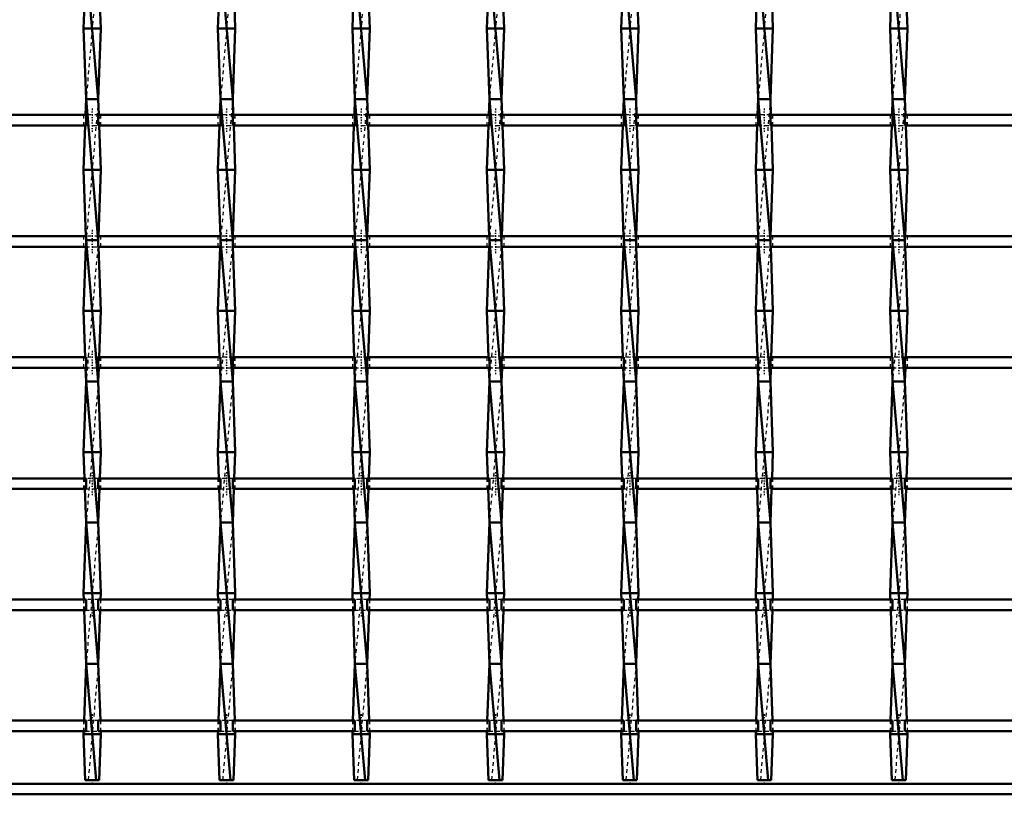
# Model space of a CAD drawing. Header units: millimetres. Extents: x -746 to 532, y -500 to 878.
# Tile 7 of 16: x -173 to 106, y -500 to -280. Entities that reach past the tile are written whole.
import ezdxf

# ---------------------------------------------------------------- set-up
doc = ezdxf.new("R2010")
doc.units = ezdxf.units.MM
doc.linetypes.add('Center', pattern=[1.5, 0.45, -0.5, 0.05, -0.5])
doc.linetypes.add('Dashed', pattern=[2, 1, -1])
for name, color, linetype, lineweight in [('2d ConnectionPoints', 7, 'Continuous', 50), ('AM_0', 7, 'Continuous', 50), ('AM_7', 7, 'Center', 25), ('AM_9', 6, 'Dashed', 25)]:
    doc.layers.add(name, color=color, linetype=linetype, lineweight=lineweight)

# ---------------------------------------------------------------- blocks, each defined once
blk = doc.blocks.new('2_znjogs71mm8ibm2pvba9pefrq________0_in_LSSP3303438311800100035010_4')
at = {"layer": 'AM_0'}
for p, q in [((400, -497), (-400, -497)), ((400, -500), (-400, -500))]:
    blk.add_line(p, q, dxfattribs=at)
blk = doc.blocks.new('9_ymap6976gwh3fvr86f51e23km________0_in_LSSP3303438311800100035010_4')
at = {"layer": 'AM_0'}
for p, q in [((-154.13, -263), (-150.67, -303)), ((-154.6, -276.14), (-154.85, -283)), ((-150.2, -276.14), (-149.95, -283)), ((-154.85, -283), (-154.13, -303)), ((-149.95, -283), (-154.85, -283)), ((-149.95, -283), (-150.67, -303)), ((-154.13, -303), (-154.29, -307.47)), ((-154.13, -303), (-150.67, -343)), ((-150.67, -303), (-154.13, -303)), ((-150.67, -303), (-150.51, -307.47)), ((-154.4, -310.47), (-154.85, -323)), ((-150.4, -310.47), (-149.95, -323)), ((-149.95, -323), (-154.85, -323)), ((-154.85, -323), (-154.18, -341.8)), ((-149.95, -323), (-150.62, -341.8)), ((-154.13, -343), (-150.67, -383)), ((-150.67, -343), (-154.13, -343)), ((-154.2, -344.8), (-154.85, -363)), ((-150.6, -344.8), (-149.95, -363)), ((-149.95, -363), (-154.85, -363)), ((-154.85, -363), (-154.38, -376.13)), ((-149.95, -363), (-150.42, -376.13)), ((-154.27, -379.13), (-154.13, -383)), ((-150.53, -379.13), (-150.67, -383)), ((-154.13, -383), (-154.85, -403)), ((-154.13, -383), (-150.67, -423)), ((-150.67, -383), (-154.13, -383)), ((-150.67, -383), (-149.95, -403)), ((-149.95, -403), (-154.85, -403)), ((-154.85, -403), (-154.58, -410.46)), ((-149.95, -403), (-150.22, -410.46)), ((-154.47, -413.46), (-154.13, -423)), ((-150.33, -413.46), (-150.67, -423)), ((-154.13, -423), (-154.85, -443)), ((-154.13, -423), (-150.67, -463)), ((-150.67, -423), (-154.13, -423)), ((-150.67, -423), (-149.95, -443)), ((-149.95, -443), (-154.85, -443)), ((-154.85, -443), (-154.79, -444.79)), ((-149.95, -443), (-150.01, -444.79)), ((-154.68, -447.79), (-154.13, -463)), ((-150.12, -447.79), (-150.67, -463)), ((-154.13, -463), (-154.71, -479.12)), ((-154.13, -463), (-151.27, -496)), ((-150.67, -463), (-154.13, -463)), ((-150.67, -463), (-150.09, -479.12)), ((-154.82, -482.12), (-154.85, -483)), ((-149.98, -482.12), (-149.95, -483)), ((-149.95, -483), (-154.85, -483)), ((-154.85, -483), (-154.38, -496)), ((-149.95, -483), (-150.42, -496)), ((-154.38, -496), (-150.42, -496))]:
    blk.add_line(p, q, dxfattribs=at)
at = {"layer": 'AM_9'}
for p, q in [((-150.67, -263), (-154.13, -303)), ((-150.67, -303), (-154.13, -343)), ((-154.29, -307.47), (-154.4, -310.47)), ((-150.51, -307.47), (-150.4, -310.47)), ((-154.13, -343), (-154.2, -344.8)), ((-154.18, -341.8), (-154.13, -343)), ((-150.67, -343), (-154.13, -383)), ((-150.62, -341.8), (-150.67, -343)), ((-150.67, -343), (-150.6, -344.8)), ((-154.38, -376.13), (-154.27, -379.13)), ((-150.42, -376.13), (-150.53, -379.13)), ((-150.67, -383), (-154.13, -423)), ((-154.58, -410.46), (-154.47, -413.46)), ((-150.22, -410.46), (-150.33, -413.46)), ((-150.67, -423), (-154.13, -463)), ((-154.79, -444.79), (-154.68, -447.79)), ((-150.01, -444.79), (-150.12, -447.79)), ((-150.67, -463), (-153.53, -496)), ((-154.71, -479.12), (-154.82, -482.12)), ((-150.09, -479.12), (-149.98, -482.12))]:
    blk.add_line(p, q, dxfattribs=at)
blk = doc.blocks.new('10_mkvbuqxfqb3cpzr06s8s060xe________0_in_LSSP3303438311800100035010_4')
at = {"layer": 'AM_0'}
for p, q in [((-116.03, -263), (-112.57, -303)), ((-116.5, -276.14), (-116.75, -283)), ((-112.1, -276.14), (-111.85, -283)), ((-116.75, -283), (-116.03, -303)), ((-111.85, -283), (-116.75, -283)), ((-111.85, -283), (-112.57, -303)), ((-116.03, -303), (-116.19, -307.47)), ((-116.03, -303), (-112.57, -343)), ((-112.57, -303), (-116.03, -303)), ((-112.57, -303), (-112.41, -307.47)), ((-116.3, -310.47), (-116.75, -323)), ((-112.3, -310.47), (-111.85, -323)), ((-116.75, -323), (-116.08, -341.8)), ((-111.85, -323), (-116.75, -323)), ((-111.85, -323), (-112.52, -341.8)), ((-116.03, -343), (-112.57, -383)), ((-112.57, -343), (-116.03, -343)), ((-116.1, -344.8), (-116.75, -363)), ((-112.5, -344.8), (-111.85, -363)), ((-111.85, -363), (-116.75, -363)), ((-116.75, -363), (-116.28, -376.13)), ((-111.85, -363), (-112.32, -376.13)), ((-116.17, -379.13), (-116.03, -383)), ((-112.43, -379.13), (-112.57, -383)), ((-116.03, -383), (-116.75, -403)), ((-116.03, -383), (-112.57, -423)), ((-112.57, -383), (-116.03, -383)), ((-112.57, -383), (-111.85, -403)), ((-116.75, -403), (-116.48, -410.46)), ((-111.85, -403), (-116.75, -403)), ((-111.85, -403), (-112.12, -410.46)), ((-116.37, -413.46), (-116.03, -423)), ((-112.23, -413.46), (-112.57, -423)), ((-116.03, -423), (-116.75, -443)), ((-116.03, -423), (-112.57, -463)), ((-112.57, -423), (-116.03, -423)), ((-112.57, -423), (-111.85, -443)), ((-111.85, -443), (-116.75, -443)), ((-116.75, -443), (-116.69, -444.79)), ((-111.85, -443), (-111.91, -444.79)), ((-116.58, -447.79), (-116.03, -463)), ((-112.02, -447.79), (-112.57, -463)), ((-116.03, -463), (-116.61, -479.12)), ((-116.03, -463), (-113.17, -496)), ((-112.57, -463), (-116.03, -463)), ((-112.57, -463), (-111.99, -479.12)), ((-116.72, -482.12), (-116.75, -483)), ((-111.88, -482.12), (-111.85, -483)), ((-116.75, -483), (-116.28, -496)), ((-111.85, -483), (-116.75, -483)), ((-111.85, -483), (-112.32, -496)), ((-116.28, -496), (-112.32, -496))]:
    blk.add_line(p, q, dxfattribs=at)
at = {"layer": 'AM_9'}
for p, q in [((-112.57, -263), (-116.03, -303)), ((-112.57, -303), (-116.03, -343)), ((-116.19, -307.47), (-116.3, -310.47)), ((-112.41, -307.47), (-112.3, -310.47)), ((-116.03, -343), (-116.1, -344.8)), ((-116.08, -341.8), (-116.03, -343)), ((-112.57, -343), (-116.03, -383)), ((-112.52, -341.8), (-112.57, -343)), ((-112.57, -343), (-112.5, -344.8)), ((-116.28, -376.13), (-116.17, -379.13)), ((-112.32, -376.13), (-112.43, -379.13)), ((-112.57, -383), (-116.03, -423)), ((-116.48, -410.46), (-116.37, -413.46)), ((-112.12, -410.46), (-112.23, -413.46)), ((-112.57, -423), (-116.03, -463)), ((-116.69, -444.79), (-116.58, -447.79)), ((-111.91, -444.79), (-112.02, -447.79)), ((-112.57, -463), (-115.43, -496)), ((-116.61, -479.12), (-116.72, -482.12)), ((-111.99, -479.12), (-111.88, -482.12))]:
    blk.add_line(p, q, dxfattribs=at)
blk = doc.blocks.new('11_hk5pqmc7ex2ekgfjhvo41c4zb________0_in_LSSP3303438311800100035010_4')
at = {"layer": 'AM_0'}
for p, q in [((-77.93, -263), (-74.47, -303)), ((-78.4, -276.14), (-78.65, -283)), ((-74, -276.14), (-73.75, -283)), ((-78.65, -283), (-77.93, -303)), ((-73.75, -283), (-78.65, -283)), ((-73.75, -283), (-74.47, -303)), ((-77.93, -303), (-78.09, -307.47)), ((-74.47, -303), (-77.93, -303)), ((-77.93, -303), (-74.47, -343)), ((-74.47, -303), (-74.31, -307.47)), ((-78.2, -310.47), (-78.65, -323)), ((-74.2, -310.47), (-73.75, -323)), ((-78.65, -323), (-77.98, -341.8)), ((-73.75, -323), (-78.65, -323)), ((-73.75, -323), (-74.42, -341.8)), ((-77.93, -343), (-74.47, -383)), ((-74.47, -343), (-77.93, -343)), ((-78, -344.8), (-78.65, -363)), ((-74.4, -344.8), (-73.75, -363)), ((-73.75, -363), (-78.65, -363)), ((-78.65, -363), (-78.18, -376.13)), ((-73.75, -363), (-74.22, -376.13)), ((-78.07, -379.13), (-77.93, -383)), ((-74.33, -379.13), (-74.47, -383)), ((-77.93, -383), (-78.65, -403)), ((-77.93, -383), (-74.47, -423)), ((-74.47, -383), (-77.93, -383)), ((-74.47, -383), (-73.75, -403)), ((-73.75, -403), (-78.65, -403)), ((-78.65, -403), (-78.38, -410.46)), ((-73.75, -403), (-74.02, -410.46)), ((-78.27, -413.46), (-77.93, -423)), ((-74.13, -413.46), (-74.47, -423)), ((-77.93, -423), (-78.65, -443)), ((-77.93, -423), (-74.47, -463)), ((-74.47, -423), (-77.93, -423)), ((-74.47, -423), (-73.75, -443)), ((-73.75, -443), (-78.65, -443)), ((-78.65, -443), (-78.59, -444.79)), ((-73.75, -443), (-73.81, -444.79)), ((-78.48, -447.79), (-77.93, -463)), ((-73.92, -447.79), (-74.47, -463)), ((-77.93, -463), (-78.51, -479.12)), ((-77.93, -463), (-75.07, -496)), ((-74.47, -463), (-77.93, -463)), ((-74.47, -463), (-73.89, -479.12)), ((-78.62, -482.12), (-78.65, -483)), ((-73.78, -482.12), (-73.75, -483)), ((-78.65, -483), (-78.18, -496)), ((-73.75, -483), (-78.65, -483)), ((-73.75, -483), (-74.22, -496)), ((-78.18, -496), (-74.22, -496))]:
    blk.add_line(p, q, dxfattribs=at)
at = {"layer": 'AM_9'}
for p, q in [((-74.47, -263), (-77.93, -303)), ((-74.47, -303), (-77.93, -343)), ((-78.09, -307.47), (-78.2, -310.47)), ((-74.31, -307.47), (-74.2, -310.47)), ((-77.93, -343), (-78, -344.8)), ((-77.98, -341.8), (-77.93, -343)), ((-74.47, -343), (-77.93, -383)), ((-74.42, -341.8), (-74.47, -343)), ((-74.47, -343), (-74.4, -344.8)), ((-78.18, -376.13), (-78.07, -379.13)), ((-74.22, -376.13), (-74.33, -379.13)), ((-74.47, -383), (-77.93, -423)), ((-78.38, -410.46), (-78.27, -413.46)), ((-74.02, -410.46), (-74.13, -413.46)), ((-74.47, -423), (-77.93, -463)), ((-78.59, -444.79), (-78.48, -447.79)), ((-73.81, -444.79), (-73.92, -447.79)), ((-74.47, -463), (-77.33, -496)), ((-78.51, -479.12), (-78.62, -482.12)), ((-73.89, -479.12), (-73.78, -482.12))]:
    blk.add_line(p, q, dxfattribs=at)
blk = doc.blocks.new('12_fup3mbxzf80xjfz2f8odm0iqb________0_in_LSSP3303438311800100035010_4')
at = {"layer": 'AM_0'}
for p, q in [((-39.83, -263), (-36.37, -303)), ((-40.3, -276.14), (-40.55, -283)), ((-35.9, -276.14), (-35.65, -283)), ((-40.55, -283), (-39.83, -303)), ((-35.65, -283), (-40.55, -283)), ((-35.65, -283), (-36.37, -303)), ((-39.83, -303), (-39.99, -307.47)), ((-39.83, -303), (-36.37, -343)), ((-36.37, -303), (-39.83, -303)), ((-36.37, -303), (-36.21, -307.47)), ((-40.1, -310.47), (-40.55, -323)), ((-36.1, -310.47), (-35.65, -323)), ((-35.65, -323), (-40.55, -323)), ((-40.55, -323), (-39.88, -341.8)), ((-35.65, -323), (-36.32, -341.8)), ((-39.83, -343), (-36.37, -383)), ((-36.37, -343), (-39.83, -343)), ((-39.9, -344.8), (-40.55, -363)), ((-36.3, -344.8), (-35.65, -363)), ((-35.65, -363), (-40.55, -363)), ((-40.55, -363), (-40.08, -376.13)), ((-35.65, -363), (-36.12, -376.13)), ((-39.97, -379.13), (-39.83, -383)), ((-36.23, -379.13), (-36.37, -383)), ((-39.83, -383), (-40.55, -403)), ((-39.83, -383), (-36.37, -423)), ((-36.37, -383), (-39.83, -383)), ((-36.37, -383), (-35.65, -403)), ((-35.65, -403), (-40.55, -403)), ((-40.55, -403), (-40.28, -410.46)), ((-35.65, -403), (-35.92, -410.46)), ((-40.17, -413.46), (-39.83, -423)), ((-36.03, -413.46), (-36.37, -423)), ((-39.83, -423), (-40.55, -443)), ((-39.83, -423), (-36.37, -463)), ((-36.37, -423), (-39.83, -423)), ((-36.37, -423), (-35.65, -443)), ((-40.55, -443), (-40.49, -444.79)), ((-35.65, -443), (-40.55, -443)), ((-35.65, -443), (-35.71, -444.79)), ((-40.38, -447.79), (-39.83, -463)), ((-35.82, -447.79), (-36.37, -463)), ((-39.83, -463), (-40.41, -479.12)), ((-39.83, -463), (-36.97, -496)), ((-36.37, -463), (-39.83, -463)), ((-36.37, -463), (-35.79, -479.12)), ((-40.52, -482.12), (-40.55, -483)), ((-35.68, -482.12), (-35.65, -483)), ((-40.55, -483), (-40.08, -496)), ((-35.65, -483), (-40.55, -483)), ((-35.65, -483), (-36.12, -496)), ((-40.08, -496), (-36.12, -496))]:
    blk.add_line(p, q, dxfattribs=at)
at = {"layer": 'AM_9'}
for p, q in [((-36.37, -263), (-39.83, -303)), ((-36.37, -303), (-39.83, -343)), ((-39.99, -307.47), (-40.1, -310.47)), ((-36.21, -307.47), (-36.1, -310.47)), ((-39.83, -343), (-39.9, -344.8)), ((-39.88, -341.8), (-39.83, -343)), ((-36.37, -343), (-39.83, -383)), ((-36.32, -341.8), (-36.37, -343)), ((-36.37, -343), (-36.3, -344.8)), ((-40.08, -376.13), (-39.97, -379.13)), ((-36.12, -376.13), (-36.23, -379.13)), ((-36.37, -383), (-39.83, -423)), ((-40.28, -410.46), (-40.17, -413.46)), ((-35.92, -410.46), (-36.03, -413.46)), ((-36.37, -423), (-39.83, -463)), ((-40.49, -444.79), (-40.38, -447.79)), ((-35.71, -444.79), (-35.82, -447.79)), ((-36.37, -463), (-39.23, -496)), ((-40.41, -479.12), (-40.52, -482.12)), ((-35.79, -479.12), (-35.68, -482.12))]:
    blk.add_line(p, q, dxfattribs=at)
blk = doc.blocks.new('13_cabypp3p82juna6n7f36gwl7e________0_in_LSSP3303438311800100035010_4')
at = {"layer": 'AM_0'}
for p, q in [((-1.73, -263), (1.73, -303)), ((-2.2, -276.14), (-2.45, -283)), ((2.2, -276.14), (2.45, -283)), ((-2.45, -283), (-1.73, -303)), ((2.45, -283), (-2.45, -283)), ((2.45, -283), (1.73, -303)), ((-1.73, -303), (-1.89, -307.47)), ((-1.73, -303), (1.73, -343)), ((1.73, -303), (-1.73, -303)), ((1.73, -303), (1.89, -307.47)), ((-2, -310.47), (-2.45, -323)), ((2, -310.47), (2.45, -323)), ((-2.45, -323), (-1.78, -341.8)), ((2.45, -323), (-2.45, -323)), ((2.45, -323), (1.78, -341.8)), ((-1.73, -343), (1.73, -383)), ((1.73, -343), (-1.73, -343)), ((-1.8, -344.8), (-2.45, -363)), ((1.8, -344.8), (2.45, -363)), ((2.45, -363), (-2.45, -363)), ((-2.45, -363), (-1.98, -376.13)), ((2.45, -363), (1.98, -376.13)), ((-1.87, -379.13), (-1.73, -383)), ((1.87, -379.13), (1.73, -383)), ((-1.73, -383), (-2.45, -403)), ((-1.73, -383), (1.73, -423)), ((1.73, -383), (-1.73, -383)), ((1.73, -383), (2.45, -403)), ((-2.45, -403), (-2.18, -410.46)), ((2.45, -403), (-2.45, -403)), ((2.45, -403), (2.18, -410.46)), ((-2.07, -413.46), (-1.73, -423)), ((2.07, -413.46), (1.73, -423)), ((-1.73, -423), (-2.45, -443)), ((-1.73, -423), (1.73, -463)), ((1.73, -423), (-1.73, -423)), ((1.73, -423), (2.45, -443)), ((2.45, -443), (-2.45, -443)), ((-2.45, -443), (-2.39, -444.79)), ((2.45, -443), (2.39, -444.79)), ((-2.28, -447.79), (-1.73, -463)), ((2.28, -447.79), (1.73, -463)), ((-1.73, -463), (-2.31, -479.12)), ((-1.73, -463), (1.13, -496)), ((1.73, -463), (-1.73, -463)), ((1.73, -463), (2.31, -479.12)), ((-2.42, -482.12), (-2.45, -483)), ((2.42, -482.12), (2.45, -483)), ((-2.45, -483), (-1.98, -496)), ((2.45, -483), (-2.45, -483)), ((2.45, -483), (1.98, -496)), ((-1.98, -496), (1.98, -496))]:
    blk.add_line(p, q, dxfattribs=at)
at = {"layer": 'AM_9'}
for p, q in [((1.73, -263), (-1.73, -303)), ((1.73, -303), (-1.73, -343)), ((-1.89, -307.47), (-2, -310.47)), ((1.89, -307.47), (2, -310.47)), ((-1.73, -343), (-1.8, -344.8)), ((-1.78, -341.8), (-1.73, -343)), ((1.73, -343), (-1.73, -383)), ((1.78, -341.8), (1.73, -343)), ((1.73, -343), (1.8, -344.8)), ((-1.98, -376.13), (-1.87, -379.13)), ((1.98, -376.13), (1.87, -379.13)), ((1.73, -383), (-1.73, -423)), ((-2.18, -410.46), (-2.07, -413.46)), ((2.18, -410.46), (2.07, -413.46)), ((1.73, -423), (-1.73, -463)), ((-2.39, -444.79), (-2.28, -447.79)), ((2.39, -444.79), (2.28, -447.79)), ((1.73, -463), (-1.13, -496)), ((-2.31, -479.12), (-2.42, -482.12)), ((2.31, -479.12), (2.42, -482.12))]:
    blk.add_line(p, q, dxfattribs=at)
blk = doc.blocks.new('14_ixnnmbe0jbnnm2eidqkqudwby________0_in_LSSP3303438311800100035010_4')
at = {"layer": 'AM_0'}
for p, q in [((36.37, -263), (39.83, -303)), ((35.9, -276.14), (35.65, -283)), ((40.3, -276.14), (40.55, -283)), ((40.55, -283), (35.65, -283)), ((35.65, -283), (36.37, -303)), ((40.55, -283), (39.83, -303)), ((36.37, -303), (36.21, -307.47)), ((36.37, -303), (39.83, -343)), ((39.83, -303), (36.37, -303)), ((39.83, -303), (39.99, -307.47)), ((36.1, -310.47), (35.65, -323)), ((40.1, -310.47), (40.55, -323)), ((40.55, -323), (35.65, -323)), ((35.65, -323), (36.32, -341.8)), ((40.55, -323), (39.88, -341.8)), ((36.37, -343), (39.83, -383)), ((39.83, -343), (36.37, -343)), ((36.3, -344.8), (35.65, -363)), ((39.9, -344.8), (40.55, -363)), ((40.55, -363), (35.65, -363)), ((35.65, -363), (36.12, -376.13)), ((40.55, -363), (40.08, -376.13)), ((36.23, -379.13), (36.37, -383)), ((39.97, -379.13), (39.83, -383)), ((36.37, -383), (35.65, -403)), ((36.37, -383), (39.83, -423)), ((39.83, -383), (36.37, -383)), ((39.83, -383), (40.55, -403)), ((35.65, -403), (35.92, -410.46)), ((40.55, -403), (35.65, -403)), ((40.55, -403), (40.28, -410.46)), ((36.03, -413.46), (36.37, -423)), ((40.17, -413.46), (39.83, -423)), ((36.37, -423), (35.65, -443)), ((36.37, -423), (39.83, -463)), ((39.83, -423), (36.37, -423)), ((39.83, -423), (40.55, -443)), ((35.65, -443), (35.71, -444.79)), ((40.55, -443), (35.65, -443)), ((40.55, -443), (40.49, -444.79)), ((35.82, -447.79), (36.37, -463)), ((40.38, -447.79), (39.83, -463)), ((36.37, -463), (35.79, -479.12)), ((36.37, -463), (39.23, -496)), ((39.83, -463), (36.37, -463)), ((39.83, -463), (40.41, -479.12)), ((35.68, -482.12), (35.65, -483)), ((40.52, -482.12), (40.55, -483)), ((35.65, -483), (36.12, -496)), ((40.55, -483), (35.65, -483)), ((40.55, -483), (40.08, -496)), ((36.12, -496), (40.08, -496))]:
    blk.add_line(p, q, dxfattribs=at)
at = {"layer": 'AM_9'}
for p, q in [((39.83, -263), (36.37, -303)), ((39.83, -303), (36.37, -343)), ((36.21, -307.47), (36.1, -310.47)), ((39.99, -307.47), (40.1, -310.47)), ((36.37, -343), (36.3, -344.8)), ((36.32, -341.8), (36.37, -343)), ((39.83, -343), (36.37, -383)), ((39.88, -341.8), (39.83, -343)), ((39.83, -343), (39.9, -344.8)), ((36.12, -376.13), (36.23, -379.13)), ((40.08, -376.13), (39.97, -379.13)), ((39.83, -383), (36.37, -423)), ((35.92, -410.46), (36.03, -413.46)), ((40.28, -410.46), (40.17, -413.46)), ((39.83, -423), (36.37, -463)), ((35.71, -444.79), (35.82, -447.79)), ((40.49, -444.79), (40.38, -447.79)), ((39.83, -463), (36.97, -496)), ((35.79, -479.12), (35.68, -482.12)), ((40.41, -479.12), (40.52, -482.12))]:
    blk.add_line(p, q, dxfattribs=at)
blk = doc.blocks.new('15_zypxbbl3hae5mmcwkpdrb8awk________0_in_LSSP3303438311800100035010_4')
at = {"layer": 'AM_0'}
for p, q in [((74.47, -263), (77.93, -303)), ((74, -276.14), (73.75, -283)), ((78.4, -276.14), (78.65, -283)), ((73.75, -283), (74.47, -303)), ((78.65, -283), (73.75, -283)), ((78.65, -283), (77.93, -303)), ((74.47, -303), (74.31, -307.47)), ((74.47, -303), (77.93, -343)), ((77.93, -303), (74.47, -303)), ((77.93, -303), (78.09, -307.47)), ((74.2, -310.47), (73.75, -323)), ((78.2, -310.47), (78.65, -323)), ((78.65, -323), (73.75, -323)), ((73.75, -323), (74.42, -341.8)), ((78.65, -323), (77.98, -341.8)), ((77.93, -343), (74.47, -343)), ((74.47, -343), (77.93, -383)), ((74.4, -344.8), (73.75, -363)), ((78, -344.8), (78.65, -363)), ((73.75, -363), (74.22, -376.13)), ((78.65, -363), (73.75, -363)), ((78.65, -363), (78.18, -376.13)), ((74.33, -379.13), (74.47, -383)), ((78.07, -379.13), (77.93, -383)), ((74.47, -383), (73.75, -403)), ((77.93, -383), (74.47, -383)), ((74.47, -383), (77.93, -423)), ((77.93, -383), (78.65, -403)), ((78.65, -403), (73.75, -403)), ((73.75, -403), (74.02, -410.46)), ((78.65, -403), (78.38, -410.46)), ((74.13, -413.46), (74.47, -423)), ((78.27, -413.46), (77.93, -423)), ((74.47, -423), (73.75, -443)), ((74.47, -423), (77.93, -463)), ((77.93, -423), (74.47, -423)), ((77.93, -423), (78.65, -443)), ((73.75, -443), (73.81, -444.79)), ((78.65, -443), (73.75, -443)), ((78.65, -443), (78.59, -444.79)), ((73.92, -447.79), (74.47, -463)), ((78.48, -447.79), (77.93, -463)), ((74.47, -463), (73.89, -479.12)), ((74.47, -463), (77.33, -496)), ((77.93, -463), (74.47, -463)), ((77.93, -463), (78.51, -479.12)), ((73.78, -482.12), (73.75, -483)), ((78.62, -482.12), (78.65, -483)), ((73.75, -483), (74.22, -496)), ((78.65, -483), (73.75, -483)), ((78.65, -483), (78.18, -496)), ((74.22, -496), (78.18, -496))]:
    blk.add_line(p, q, dxfattribs=at)
at = {"layer": 'AM_9'}
for p, q in [((77.93, -263), (74.47, -303)), ((77.93, -303), (74.47, -343)), ((74.31, -307.47), (74.2, -310.47)), ((78.09, -307.47), (78.2, -310.47)), ((74.47, -343), (74.4, -344.8)), ((74.42, -341.8), (74.47, -343)), ((77.93, -343), (74.47, -383)), ((77.98, -341.8), (77.93, -343)), ((77.93, -343), (78, -344.8)), ((74.22, -376.13), (74.33, -379.13)), ((78.18, -376.13), (78.07, -379.13)), ((77.93, -383), (74.47, -423)), ((74.02, -410.46), (74.13, -413.46)), ((78.38, -410.46), (78.27, -413.46)), ((77.93, -423), (74.47, -463)), ((73.81, -444.79), (73.92, -447.79)), ((78.59, -444.79), (78.48, -447.79)), ((77.93, -463), (75.07, -496)), ((73.89, -479.12), (73.78, -482.12)), ((78.51, -479.12), (78.62, -482.12))]:
    blk.add_line(p, q, dxfattribs=at)
blk = doc.blocks.new('25_n99qrd9zp8sihn7b8m37uuuad________0_in_LSSP3303438311800100035010_4')
at = {"layer": 'AM_0'}
for p, q in [((-154.13, -479.12), (-188.77, -479.12)), ((-154.13, -479.12), (-154.13, -482.12)), ((-116.03, -479.12), (-150.67, -479.12)), ((-150.67, -482.12), (-150.67, -479.12)), ((-116.03, -479.12), (-116.03, -482.12)), ((-77.93, -479.12), (-112.57, -479.12)), ((-112.57, -482.12), (-112.57, -479.12)), ((-77.93, -479.12), (-77.93, -482.12)), ((-39.83, -479.12), (-74.47, -479.12)), ((-74.47, -482.12), (-74.47, -479.12)), ((-39.83, -479.12), (-39.83, -482.12)), ((-1.73, -479.12), (-36.37, -479.12)), ((-36.37, -482.12), (-36.37, -479.12)), ((-1.73, -479.12), (-1.73, -482.12)), ((1.73, -482.12), (1.73, -479.12)), ((36.37, -479.12), (1.73, -479.12)), ((36.37, -479.12), (36.37, -482.12)), ((39.83, -482.12), (39.83, -479.12)), ((74.47, -479.12), (39.83, -479.12)), ((74.47, -479.12), (74.47, -482.12)), ((112.57, -479.12), (77.93, -479.12)), ((77.93, -482.12), (77.93, -479.12)), ((-154.13, -482.12), (-188.77, -482.12)), ((-116.03, -482.12), (-150.67, -482.12)), ((-77.93, -482.12), (-112.57, -482.12)), ((-39.83, -482.12), (-74.47, -482.12)), ((-1.73, -482.12), (-36.37, -482.12)), ((36.37, -482.12), (1.73, -482.12)), ((74.47, -482.12), (39.83, -482.12)), ((112.57, -482.12), (77.93, -482.12))]:
    blk.add_line(p, q, dxfattribs=at)
at = {"layer": 'AM_7'}
for p, q in [((-152.4, -477.32), (-152.4, -483.92)), ((-114.3, -477.32), (-114.3, -483.92)), ((-76.2, -477.32), (-76.2, -483.92)), ((-38.1, -477.32), (-38.1, -483.92)), ((0, -477.32), (0, -483.92)), ((38.1, -477.32), (38.1, -483.92)), ((76.2, -477.32), (76.2, -483.92))]:
    blk.add_line(p, q, dxfattribs=at)
at = {"layer": 'AM_9'}
for p, q in [((-154.85, -479.12), (-154.85, -482.12)), ((-150.67, -479.12), (-154.13, -479.12)), ((-149.95, -482.12), (-149.95, -479.12)), ((-116.75, -479.12), (-116.75, -482.12)), ((-112.57, -479.12), (-116.03, -479.12)), ((-111.85, -482.12), (-111.85, -479.12)), ((-78.65, -479.12), (-78.65, -482.12)), ((-74.47, -479.12), (-77.93, -479.12)), ((-73.75, -482.12), (-73.75, -479.12)), ((-40.55, -479.12), (-40.55, -482.12)), ((-36.37, -479.12), (-39.83, -479.12)), ((-35.65, -482.12), (-35.65, -479.12)), ((-2.45, -479.12), (-2.45, -482.12)), ((1.73, -479.12), (-1.73, -479.12)), ((2.45, -482.12), (2.45, -479.12)), ((35.65, -479.12), (35.65, -482.12)), ((39.83, -479.12), (36.37, -479.12)), ((40.55, -482.12), (40.55, -479.12)), ((73.75, -479.12), (73.75, -482.12)), ((77.93, -479.12), (74.47, -479.12)), ((78.65, -482.12), (78.65, -479.12)), ((-154.13, -482.12), (-150.67, -482.12)), ((-116.03, -482.12), (-112.57, -482.12)), ((-77.93, -482.12), (-74.47, -482.12)), ((-39.83, -482.12), (-36.37, -482.12)), ((-1.73, -482.12), (1.73, -482.12)), ((36.37, -482.12), (39.83, -482.12)), ((74.47, -482.12), (77.93, -482.12))]:
    blk.add_line(p, q, dxfattribs=at)
blk = doc.blocks.new('26_6x98uure29jdcimeuosia7r0a________0_in_LSSP3303438311800100035010_4')
at = {"layer": 'AM_0'}
for p, q in [((-154.13, -444.79), (-188.77, -444.79)), ((-154.13, -444.79), (-154.13, -447.79)), ((-150.67, -447.79), (-150.67, -444.79)), ((-116.03, -444.79), (-150.67, -444.79)), ((-116.03, -444.79), (-116.03, -447.79)), ((-112.57, -447.79), (-112.57, -444.79)), ((-77.93, -444.79), (-112.57, -444.79)), ((-77.93, -444.79), (-77.93, -447.79)), ((-74.47, -447.79), (-74.47, -444.79)), ((-39.83, -444.79), (-74.47, -444.79)), ((-39.83, -444.79), (-39.83, -447.79)), ((-1.73, -444.79), (-36.37, -444.79)), ((-36.37, -447.79), (-36.37, -444.79)), ((-1.73, -444.79), (-1.73, -447.79)), ((1.73, -447.79), (1.73, -444.79)), ((36.37, -444.79), (1.73, -444.79)), ((36.37, -444.79), (36.37, -447.79)), ((39.83, -447.79), (39.83, -444.79)), ((74.47, -444.79), (39.83, -444.79)), ((74.47, -444.79), (74.47, -447.79)), ((112.57, -444.79), (77.93, -444.79)), ((77.93, -447.79), (77.93, -444.79)), ((-154.13, -447.79), (-188.77, -447.79)), ((-116.03, -447.79), (-150.67, -447.79)), ((-77.93, -447.79), (-112.57, -447.79)), ((-39.83, -447.79), (-74.47, -447.79)), ((-1.73, -447.79), (-36.37, -447.79)), ((36.37, -447.79), (1.73, -447.79)), ((74.47, -447.79), (39.83, -447.79)), ((112.57, -447.79), (77.93, -447.79))]:
    blk.add_line(p, q, dxfattribs=at)
at = {"layer": 'AM_7'}
for p, q in [((-152.4, -442.99), (-152.4, -449.59)), ((-114.3, -442.99), (-114.3, -449.59)), ((-76.2, -442.99), (-76.2, -449.59)), ((-38.1, -442.99), (-38.1, -449.59)), ((0, -442.99), (0, -449.59)), ((38.1, -442.99), (38.1, -449.59)), ((76.2, -442.99), (76.2, -449.59))]:
    blk.add_line(p, q, dxfattribs=at)
at = {"layer": 'AM_9'}
for p, q in [((-154.85, -444.79), (-154.85, -447.79)), ((-150.67, -444.79), (-154.13, -444.79)), ((-149.95, -447.79), (-149.95, -444.79)), ((-116.75, -444.79), (-116.75, -447.79)), ((-112.57, -444.79), (-116.03, -444.79)), ((-111.85, -447.79), (-111.85, -444.79)), ((-78.65, -444.79), (-78.65, -447.79)), ((-74.47, -444.79), (-77.93, -444.79)), ((-73.75, -447.79), (-73.75, -444.79)), ((-40.55, -444.79), (-40.55, -447.79)), ((-36.37, -444.79), (-39.83, -444.79)), ((-35.65, -447.79), (-35.65, -444.79)), ((-2.45, -444.79), (-2.45, -447.79)), ((1.73, -444.79), (-1.73, -444.79)), ((2.45, -447.79), (2.45, -444.79)), ((35.65, -444.79), (35.65, -447.79)), ((39.83, -444.79), (36.37, -444.79)), ((40.55, -447.79), (40.55, -444.79)), ((73.75, -444.79), (73.75, -447.79)), ((77.93, -444.79), (74.47, -444.79)), ((78.65, -447.79), (78.65, -444.79)), ((-154.13, -447.79), (-150.67, -447.79)), ((-116.03, -447.79), (-112.57, -447.79)), ((-77.93, -447.79), (-74.47, -447.79)), ((-39.83, -447.79), (-36.37, -447.79)), ((-1.73, -447.79), (1.73, -447.79)), ((36.37, -447.79), (39.83, -447.79)), ((74.47, -447.79), (77.93, -447.79))]:
    blk.add_line(p, q, dxfattribs=at)
blk = doc.blocks.new('27_eb775ypbq9q63y9sbn2hmjrra________0_in_LSSP3303438311800100035010_4')
at = {"layer": 'AM_0'}
for p, q in [((-154.13, -410.46), (-188.77, -410.46)), ((-154.13, -410.46), (-154.13, -413.46)), ((-116.03, -410.46), (-150.67, -410.46)), ((-150.67, -413.46), (-150.67, -410.46)), ((-116.03, -410.46), (-116.03, -413.46)), ((-112.57, -413.46), (-112.57, -410.46)), ((-77.93, -410.46), (-112.57, -410.46)), ((-77.93, -410.46), (-77.93, -413.46)), ((-74.47, -413.46), (-74.47, -410.46)), ((-39.83, -410.46), (-74.47, -410.46)), ((-39.83, -410.46), (-39.83, -413.46)), ((-36.37, -413.46), (-36.37, -410.46)), ((-1.73, -410.46), (-36.37, -410.46)), ((-1.73, -410.46), (-1.73, -413.46)), ((1.73, -413.46), (1.73, -410.46)), ((36.37, -410.46), (1.73, -410.46)), ((36.37, -410.46), (36.37, -413.46)), ((39.83, -413.46), (39.83, -410.46)), ((74.47, -410.46), (39.83, -410.46)), ((74.47, -410.46), (74.47, -413.46)), ((77.93, -413.46), (77.93, -410.46)), ((112.57, -410.46), (77.93, -410.46)), ((-154.13, -413.46), (-188.77, -413.46)), ((-116.03, -413.46), (-150.67, -413.46)), ((-77.93, -413.46), (-112.57, -413.46)), ((-39.83, -413.46), (-74.47, -413.46)), ((-1.73, -413.46), (-36.37, -413.46)), ((36.37, -413.46), (1.73, -413.46)), ((74.47, -413.46), (39.83, -413.46)), ((112.57, -413.46), (77.93, -413.46))]:
    blk.add_line(p, q, dxfattribs=at)
at = {"layer": 'AM_7'}
for p, q in [((-152.4, -408.66), (-152.4, -415.26)), ((-114.3, -408.66), (-114.3, -415.26)), ((-76.2, -408.66), (-76.2, -415.26)), ((-38.1, -408.66), (-38.1, -415.26)), ((0, -408.66), (0, -415.26)), ((38.1, -408.66), (38.1, -415.26)), ((76.2, -408.66), (76.2, -415.26))]:
    blk.add_line(p, q, dxfattribs=at)
at = {"layer": 'AM_9'}
for p, q in [((-154.85, -410.46), (-154.85, -413.46)), ((-150.67, -410.46), (-154.13, -410.46)), ((-149.95, -413.46), (-149.95, -410.46)), ((-116.75, -410.46), (-116.75, -413.46)), ((-112.57, -410.46), (-116.03, -410.46)), ((-111.85, -413.46), (-111.85, -410.46)), ((-78.65, -410.46), (-78.65, -413.46)), ((-74.47, -410.46), (-77.93, -410.46)), ((-73.75, -413.46), (-73.75, -410.46)), ((-40.55, -410.46), (-40.55, -413.46)), ((-36.37, -410.46), (-39.83, -410.46)), ((-35.65, -413.46), (-35.65, -410.46)), ((-2.45, -410.46), (-2.45, -413.46)), ((1.73, -410.46), (-1.73, -410.46)), ((2.45, -413.46), (2.45, -410.46)), ((35.65, -410.46), (35.65, -413.46)), ((39.83, -410.46), (36.37, -410.46)), ((40.55, -413.46), (40.55, -410.46)), ((73.75, -410.46), (73.75, -413.46)), ((77.93, -410.46), (74.47, -410.46)), ((78.65, -413.46), (78.65, -410.46)), ((-154.13, -413.46), (-150.67, -413.46)), ((-116.03, -413.46), (-112.57, -413.46)), ((-77.93, -413.46), (-74.47, -413.46)), ((-39.83, -413.46), (-36.37, -413.46)), ((-1.73, -413.46), (1.73, -413.46)), ((36.37, -413.46), (39.83, -413.46)), ((74.47, -413.46), (77.93, -413.46))]:
    blk.add_line(p, q, dxfattribs=at)
blk = doc.blocks.new('28_zfcg1jxd0k5znb98s71lysdrg________0_in_LSSP3303438311800100035010_4')
at = {"layer": 'AM_0'}
for p, q in [((-154.13, -376.13), (-188.77, -376.13)), ((-154.13, -376.13), (-154.13, -379.13)), ((-150.67, -379.13), (-150.67, -376.13)), ((-116.03, -376.13), (-150.67, -376.13)), ((-116.03, -376.13), (-116.03, -379.13)), ((-112.57, -379.13), (-112.57, -376.13)), ((-77.93, -376.13), (-112.57, -376.13)), ((-77.93, -376.13), (-77.93, -379.13)), ((-74.47, -379.13), (-74.47, -376.13)), ((-39.83, -376.13), (-74.47, -376.13)), ((-39.83, -376.13), (-39.83, -379.13)), ((-1.73, -376.13), (-36.37, -376.13)), ((-36.37, -379.13), (-36.37, -376.13)), ((-1.73, -376.13), (-1.73, -379.13)), ((1.73, -379.13), (1.73, -376.13)), ((36.37, -376.13), (1.73, -376.13)), ((36.37, -376.13), (36.37, -379.13)), ((39.83, -379.13), (39.83, -376.13)), ((74.47, -376.13), (39.83, -376.13)), ((74.47, -376.13), (74.47, -379.13)), ((112.57, -376.13), (77.93, -376.13)), ((77.93, -379.13), (77.93, -376.13)), ((-154.13, -379.13), (-188.77, -379.13)), ((-116.03, -379.13), (-150.67, -379.13)), ((-77.93, -379.13), (-112.57, -379.13)), ((-39.83, -379.13), (-74.47, -379.13)), ((-1.73, -379.13), (-36.37, -379.13)), ((36.37, -379.13), (1.73, -379.13)), ((74.47, -379.13), (39.83, -379.13)), ((112.57, -379.13), (77.93, -379.13))]:
    blk.add_line(p, q, dxfattribs=at)
at = {"layer": 'AM_7'}
for p, q in [((-152.4, -374.33), (-152.4, -380.93)), ((-114.3, -374.33), (-114.3, -380.93)), ((-76.2, -374.33), (-76.2, -380.93)), ((-38.1, -374.33), (-38.1, -380.93)), ((0, -374.33), (0, -380.93)), ((38.1, -374.33), (38.1, -380.93)), ((76.2, -374.33), (76.2, -380.93))]:
    blk.add_line(p, q, dxfattribs=at)
at = {"layer": 'AM_9'}
for p, q in [((-154.85, -376.13), (-154.85, -379.13)), ((-150.67, -376.13), (-154.13, -376.13)), ((-149.95, -379.13), (-149.95, -376.13)), ((-116.75, -376.13), (-116.75, -379.13)), ((-112.57, -376.13), (-116.03, -376.13)), ((-111.85, -379.13), (-111.85, -376.13)), ((-78.65, -376.13), (-78.65, -379.13)), ((-74.47, -376.13), (-77.93, -376.13)), ((-73.75, -379.13), (-73.75, -376.13)), ((-40.55, -376.13), (-40.55, -379.13)), ((-36.37, -376.13), (-39.83, -376.13)), ((-35.65, -379.13), (-35.65, -376.13)), ((-2.45, -376.13), (-2.45, -379.13)), ((1.73, -376.13), (-1.73, -376.13)), ((2.45, -379.13), (2.45, -376.13)), ((35.65, -376.13), (35.65, -379.13)), ((39.83, -376.13), (36.37, -376.13)), ((40.55, -379.13), (40.55, -376.13)), ((73.75, -376.13), (73.75, -379.13)), ((77.93, -376.13), (74.47, -376.13)), ((78.65, -379.13), (78.65, -376.13)), ((-154.13, -379.13), (-150.67, -379.13)), ((-116.03, -379.13), (-112.57, -379.13)), ((-77.93, -379.13), (-74.47, -379.13)), ((-39.83, -379.13), (-36.37, -379.13)), ((-1.73, -379.13), (1.73, -379.13)), ((36.37, -379.13), (39.83, -379.13)), ((74.47, -379.13), (77.93, -379.13))]:
    blk.add_line(p, q, dxfattribs=at)
blk = doc.blocks.new('29_9mjkksz2zpbjwh2qx80ifonpn________0_in_LSSP3303438311800100035010_4')
at = {"layer": 'AM_0'}
for p, q in [((-154.13, -341.8), (-188.77, -341.8)), ((-154.13, -341.8), (-154.13, -344.8)), ((-150.67, -344.8), (-150.67, -341.8)), ((-116.03, -341.8), (-150.67, -341.8)), ((-116.03, -341.8), (-116.03, -344.8)), ((-77.93, -341.8), (-112.57, -341.8)), ((-112.57, -344.8), (-112.57, -341.8)), ((-77.93, -341.8), (-77.93, -344.8)), ((-39.83, -341.8), (-74.47, -341.8)), ((-74.47, -344.8), (-74.47, -341.8)), ((-39.83, -341.8), (-39.83, -344.8)), ((-36.37, -344.8), (-36.37, -341.8)), ((-1.73, -341.8), (-36.37, -341.8)), ((-1.73, -341.8), (-1.73, -344.8)), ((1.73, -344.8), (1.73, -341.8)), ((36.37, -341.8), (1.73, -341.8)), ((36.37, -341.8), (36.37, -344.8)), ((39.83, -344.8), (39.83, -341.8)), ((74.47, -341.8), (39.83, -341.8)), ((74.47, -341.8), (74.47, -344.8)), ((112.57, -341.8), (77.93, -341.8)), ((77.93, -344.8), (77.93, -341.8)), ((-154.13, -344.8), (-188.77, -344.8)), ((-116.03, -344.8), (-150.67, -344.8)), ((-77.93, -344.8), (-112.57, -344.8)), ((-39.83, -344.8), (-74.47, -344.8)), ((-1.73, -344.8), (-36.37, -344.8)), ((36.37, -344.8), (1.73, -344.8)), ((74.47, -344.8), (39.83, -344.8)), ((112.57, -344.8), (77.93, -344.8))]:
    blk.add_line(p, q, dxfattribs=at)
at = {"layer": 'AM_7'}
for p, q in [((-152.4, -340), (-152.4, -346.6)), ((-114.3, -340), (-114.3, -346.6)), ((-76.2, -340), (-76.2, -346.6)), ((-38.1, -340), (-38.1, -346.6)), ((0, -340), (0, -346.6)), ((38.1, -340), (38.1, -346.6)), ((76.2, -340), (76.2, -346.6))]:
    blk.add_line(p, q, dxfattribs=at)
at = {"layer": 'AM_9'}
for p, q in [((-154.85, -341.8), (-154.85, -344.8)), ((-150.67, -341.8), (-154.13, -341.8)), ((-149.95, -344.8), (-149.95, -341.8)), ((-116.75, -341.8), (-116.75, -344.8)), ((-112.57, -341.8), (-116.03, -341.8)), ((-111.85, -344.8), (-111.85, -341.8)), ((-78.65, -341.8), (-78.65, -344.8)), ((-74.47, -341.8), (-77.93, -341.8)), ((-73.75, -344.8), (-73.75, -341.8)), ((-40.55, -341.8), (-40.55, -344.8)), ((-36.37, -341.8), (-39.83, -341.8)), ((-35.65, -344.8), (-35.65, -341.8)), ((-2.45, -341.8), (-2.45, -344.8)), ((1.73, -341.8), (-1.73, -341.8)), ((2.45, -344.8), (2.45, -341.8)), ((35.65, -341.8), (35.65, -344.8)), ((39.83, -341.8), (36.37, -341.8)), ((40.55, -344.8), (40.55, -341.8)), ((73.75, -341.8), (73.75, -344.8)), ((77.93, -341.8), (74.47, -341.8)), ((78.65, -344.8), (78.65, -341.8)), ((-154.13, -344.8), (-150.67, -344.8)), ((-116.03, -344.8), (-112.57, -344.8)), ((-77.93, -344.8), (-74.47, -344.8)), ((-39.83, -344.8), (-36.37, -344.8)), ((-1.73, -344.8), (1.73, -344.8)), ((36.37, -344.8), (39.83, -344.8)), ((74.47, -344.8), (77.93, -344.8))]:
    blk.add_line(p, q, dxfattribs=at)
blk = doc.blocks.new('30_8vhqhfazxkxc7s47vtyum0ati________0_in_LSSP3303438311800100035010_4')
at = {"layer": 'AM_0'}
for p, q in [((-154.13, -307.47), (-188.77, -307.47)), ((-154.13, -307.47), (-154.13, -310.47)), ((-150.67, -310.47), (-150.67, -307.47)), ((-116.03, -307.47), (-150.67, -307.47)), ((-116.03, -307.47), (-116.03, -310.47)), ((-112.57, -310.47), (-112.57, -307.47)), ((-77.93, -307.47), (-112.57, -307.47)), ((-77.93, -307.47), (-77.93, -310.47)), ((-39.83, -307.47), (-74.47, -307.47)), ((-74.47, -310.47), (-74.47, -307.47)), ((-39.83, -307.47), (-39.83, -310.47)), ((-1.73, -307.47), (-36.37, -307.47)), ((-36.37, -310.47), (-36.37, -307.47)), ((-1.73, -307.47), (-1.73, -310.47)), ((1.73, -310.47), (1.73, -307.47)), ((36.37, -307.47), (1.73, -307.47)), ((36.37, -307.47), (36.37, -310.47)), ((39.83, -310.47), (39.83, -307.47)), ((74.47, -307.47), (39.83, -307.47)), ((74.47, -307.47), (74.47, -310.47)), ((77.93, -310.47), (77.93, -307.47)), ((112.57, -307.47), (77.93, -307.47)), ((-154.13, -310.47), (-188.77, -310.47)), ((-116.03, -310.47), (-150.67, -310.47)), ((-77.93, -310.47), (-112.57, -310.47)), ((-39.83, -310.47), (-74.47, -310.47)), ((-1.73, -310.47), (-36.37, -310.47)), ((36.37, -310.47), (1.73, -310.47)), ((74.47, -310.47), (39.83, -310.47)), ((112.57, -310.47), (77.93, -310.47))]:
    blk.add_line(p, q, dxfattribs=at)
at = {"layer": 'AM_7'}
for p, q in [((-152.4, -305.67), (-152.4, -312.27)), ((-114.3, -305.67), (-114.3, -312.27)), ((-76.2, -305.67), (-76.2, -312.27)), ((-38.1, -305.67), (-38.1, -312.27)), ((0, -305.67), (0, -312.27)), ((38.1, -305.67), (38.1, -312.27)), ((76.2, -305.67), (76.2, -312.27))]:
    blk.add_line(p, q, dxfattribs=at)
at = {"layer": 'AM_9'}
for p, q in [((-154.85, -307.47), (-154.85, -310.47)), ((-150.67, -307.47), (-154.13, -307.47)), ((-149.95, -310.47), (-149.95, -307.47)), ((-116.75, -307.47), (-116.75, -310.47)), ((-112.57, -307.47), (-116.03, -307.47)), ((-111.85, -310.47), (-111.85, -307.47)), ((-78.65, -307.47), (-78.65, -310.47)), ((-74.47, -307.47), (-77.93, -307.47)), ((-73.75, -310.47), (-73.75, -307.47)), ((-40.55, -307.47), (-40.55, -310.47)), ((-36.37, -307.47), (-39.83, -307.47)), ((-35.65, -310.47), (-35.65, -307.47)), ((-2.45, -307.47), (-2.45, -310.47)), ((1.73, -307.47), (-1.73, -307.47)), ((2.45, -310.47), (2.45, -307.47)), ((35.65, -307.47), (35.65, -310.47)), ((39.83, -307.47), (36.37, -307.47)), ((40.55, -310.47), (40.55, -307.47)), ((73.75, -307.47), (73.75, -310.47)), ((77.93, -307.47), (74.47, -307.47)), ((78.65, -310.47), (78.65, -307.47)), ((-154.13, -310.47), (-150.67, -310.47)), ((-116.03, -310.47), (-112.57, -310.47)), ((-77.93, -310.47), (-74.47, -310.47)), ((-39.83, -310.47), (-36.37, -310.47)), ((-1.73, -310.47), (1.73, -310.47)), ((36.37, -310.47), (39.83, -310.47)), ((74.47, -310.47), (77.93, -310.47))]:
    blk.add_line(p, q, dxfattribs=at)

msp = doc.modelspace()

# ---------------------------------------------------------------- linework, layer by layer
at = {"layer": '2d ConnectionPoints'}
for p in [(-152.4, -497), (-114.3, -497), (-76.2, -497), (-38.1, -497), (0, -497), (38.1, -497), (76.2, -497)]:
    msp.add_point(p, dxfattribs=at)

# ---------------------------------------------------------------- block references
for name in ['9_ymap6976gwh3fvr86f51e23km________0_in_LSSP3303438311800100035010_4', '10_mkvbuqxfqb3cpzr06s8s060xe________0_in_LSSP3303438311800100035010_4', '11_hk5pqmc7ex2ekgfjhvo41c4zb________0_in_LSSP3303438311800100035010_4', '12_fup3mbxzf80xjfz2f8odm0iqb________0_in_LSSP3303438311800100035010_4', '13_cabypp3p82juna6n7f36gwl7e________0_in_LSSP3303438311800100035010_4', '14_ixnnmbe0jbnnm2eidqkqudwby________0_in_LSSP3303438311800100035010_4', '15_zypxbbl3hae5mmcwkpdrb8awk________0_in_LSSP3303438311800100035010_4', '30_8vhqhfazxkxc7s47vtyum0ati________0_in_LSSP3303438311800100035010_4', '29_9mjkksz2zpbjwh2qx80ifonpn________0_in_LSSP3303438311800100035010_4', '28_zfcg1jxd0k5znb98s71lysdrg________0_in_LSSP3303438311800100035010_4', '27_eb775ypbq9q63y9sbn2hmjrra________0_in_LSSP3303438311800100035010_4', '26_6x98uure29jdcimeuosia7r0a________0_in_LSSP3303438311800100035010_4', '25_n99qrd9zp8sihn7b8m37uuuad________0_in_LSSP3303438311800100035010_4', '2_znjogs71mm8ibm2pvba9pefrq________0_in_LSSP3303438311800100035010_4']:
    msp.add_blockref(name, (0, 0))

doc.saveas('drawing.dxf')
